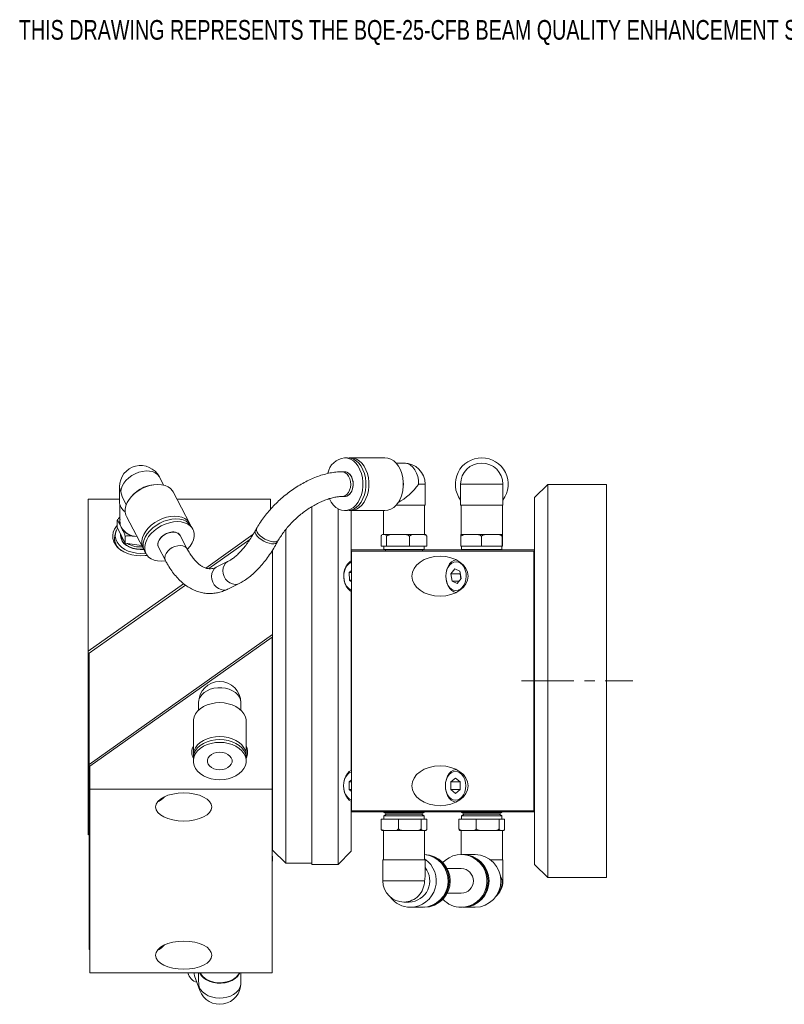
# Model space of a CAD drawing. Header units: inches. Extents: x 1.3 to 31.2, y 1 to 21.2.
# Tile 6 of 7: x 16.6 to 23.9, y 8.6 to 18. Entities that reach past the tile are written whole.
import ezdxf

# ---------------------------------------------------------------- set-up
doc = ezdxf.new("R2010")
doc.units = ezdxf.units.IN
doc.header["$MEASUREMENT"] = 0
doc.linetypes.add('CENTERX2', pattern=[0.8, 0.5, -0.1, 0.1, -0.1])
doc.styles.add('SLDTEXTSTYLE0', font='TXT', dxfattribs={"width": 0.75})

msp = doc.modelspace()

# ---------------------------------------------------------------- linework, layer by layer
at = {"color": 7, "linetype": 'Continuous', "lineweight": 15}
for p, q in [((19.7762, 13.7846), (19.7479, 13.7846)), ((20.133, 13.7846), (19.8045, 13.7846)), ((20.3144, 13.7342), (20.238, 13.7342)), ((19.7479, 13.6507), (19.7236, 13.6507)), ((18.021, 13.5239), (17.9799, 13.6023)), ((20.3045, 13.5847), (20.3021, 13.5978)), ((20.4544, 13.5326), (20.5159, 13.5326)), ((20.5159, 13.3311), (20.5159, 13.5326)), ((20.8547, 13.5326), (20.8547, 13.3311)), ((20.8547, 13.5326), (21.2578, 13.5326)), ((21.2578, 13.3311), (21.2578, 13.5326)), ((21.6855, 13.5299), (21.5605, 13.4049)), ((21.6855, 13.5299), (21.6855, 9.7799)), ((21.6855, 13.5299), (22.2475, 13.5299)), ((22.2475, 9.7799), (22.2475, 13.5299)), ((17.5998, 13.5086), (17.5998, 13.3661)), ((17.7337, 13.4361), (17.7167, 13.418)), ((17.8716, 13.5174), (17.8996, 13.5232)), ((17.9241, 13.5268), (17.8996, 13.5232)), ((18.2712, 13.1558), (18.1122, 13.4586)), ((20.3021, 13.4675), (20.3045, 13.4805)), ((17.3014, 13.39), (17.3014, 11.9396)), ((17.5998, 13.39), (17.3014, 13.39)), ((17.646, 13.371), (17.6641, 13.3365)), ((19.0414, 13.39), (18.1482, 13.39)), ((19.0414, 13.39), (19.0414, 13.2943)), ((19.7236, 13.4145), (19.7479, 13.4145)), ((21.5605, 9.9049), (21.5605, 13.4049)), ((17.6045, 13.3354), (17.6045, 13.169)), ((19.4355, 12.8923), (19.4355, 13.3202)), ((19.6855, 12.8923), (19.6855, 13.2972)), ((19.7479, 13.2807), (19.7762, 13.2807)), ((19.8045, 13.2807), (20.133, 13.2807)), ((19.8105, 13.2799), (19.8097, 13.2807)), ((19.8105, 13.2799), (19.8105, 12.8039)), ((20.1175, 13.2807), (20.1175, 13.0523)), ((20.238, 13.3311), (20.5159, 13.3311)), ((20.5112, 13.0523), (20.5112, 13.3311)), ((20.8547, 13.3311), (21.2578, 13.3311)), ((20.8594, 13.3311), (20.8594, 13.0523)), ((21.2531, 13.0523), (21.2531, 13.3311)), ((17.5779, 13.1875), (17.5779, 13.1203)), ((17.666, 13.2243), (17.825, 12.9216)), ((17.5685, 13.0893), (17.5605, 13.069)), ((17.6538, 12.9688), (17.5779, 13.1203)), ((17.6159, 13.1225), (17.6022, 13.1497)), ((17.6295, 13.0952), (17.6159, 13.1225)), ((18.2986, 13.1036), (18.2849, 13.1297)), ((19.1855, 13.1008), (19.1855, 11.6549)), ((17.5514, 13.0216), (17.5514, 12.9933)), ((17.6099, 13.0465), (17.6099, 13.0435)), ((17.6538, 13.036), (17.6538, 12.9688)), ((17.811, 12.9482), (17.6538, 12.9688)), ((17.7656, 13.0321), (17.7254, 13.0374)), ((17.767, 13.0319), (17.7656, 13.0321)), ((18.2469, 12.914), (18.18, 13.0414)), ((18.8734, 13.0512), (18.4223, 12.7322)), ((18.8438, 13.0046), (18.4508, 12.7267)), ((20.0968, 13.0372), (20.0968, 12.9421)), ((20.1227, 13.0523), (20.1134, 13.0523)), ((20.132, 13.0523), (20.1227, 13.0523)), ((20.132, 13.0523), (20.2182, 13.0523)), ((20.1486, 13.0372), (20.1486, 12.9421)), ((20.2574, 13.0523), (20.2182, 13.0523)), ((20.2965, 13.0523), (20.2574, 13.0523)), ((20.2965, 13.0523), (20.4192, 13.0523)), ((20.3661, 13.0372), (20.3661, 12.9421)), ((20.449, 13.0523), (20.4192, 13.0523)), ((20.4789, 13.0523), (20.449, 13.0523)), ((20.4789, 13.0523), (20.5154, 13.0523)), ((20.5319, 13.0372), (20.5319, 12.9421)), ((20.8577, 13.0372), (20.8577, 12.9421)), ((20.8588, 13.0523), (20.9202, 13.0523)), ((20.9553, 13.0523), (20.9202, 13.0523)), ((20.9904, 13.0523), (20.9553, 13.0523)), ((20.9904, 13.0523), (21.1164, 13.0523)), ((21.0529, 13.0372), (21.0529, 12.9421)), ((21.1521, 13.0523), (21.1164, 13.0523)), ((21.1879, 13.0523), (21.1521, 13.0523)), ((21.1879, 13.0523), (21.2525, 13.0523)), ((21.2514, 13.0372), (21.2514, 12.9421)), ((21.2531, 13.0523), (21.2525, 13.0523)), ((21.2537, 13.0523), (21.2531, 13.0523)), ((21.2547, 13.0372), (21.2547, 12.9421)), ((17.8387, 12.8955), (17.8524, 12.8694)), ((17.9709, 12.9316), (18.0377, 12.8043)), ((19.0605, 11.6549), (19.0605, 12.9062)), ((19.4355, 9.9049), (19.4355, 12.8923)), ((19.6855, 9.9049), (19.6855, 12.8923)), ((20.1328, 12.9049), (19.8105, 12.9049)), ((19.8144, 12.8949), (19.8144, 10.4149)), ((21.5544, 12.8949), (19.8144, 12.8949)), ((20.1486, 12.9421), (20.0968, 12.9421)), ((20.1229, 12.9421), (20.1229, 12.9106)), ((20.1229, 12.9106), (20.1461, 12.8972)), ((20.1229, 12.9106), (20.1766, 12.9106)), ((20.1461, 12.8972), (20.1461, 12.8949)), ((20.1461, 12.8972), (20.1933, 12.8972)), ((20.3661, 12.9421), (20.1486, 12.9421)), ((20.1766, 12.9106), (20.5059, 12.9106)), ((20.1933, 12.8972), (20.4826, 12.8972)), ((20.5319, 12.9421), (20.3661, 12.9421)), ((20.4826, 12.8972), (20.5058, 12.9106)), ((20.4826, 12.8949), (20.4826, 12.8972)), ((21.5605, 12.9049), (20.4959, 12.9049)), ((20.5059, 12.9106), (20.5059, 12.9421)), ((21.0529, 12.9421), (20.8577, 12.9421)), ((20.8647, 12.9421), (20.8647, 12.9106)), ((20.8647, 12.9106), (20.8746, 12.9049)), ((20.8647, 12.9106), (21.2477, 12.9106)), ((21.2514, 12.9421), (21.0529, 12.9421)), ((21.2378, 12.9049), (21.2477, 12.9106)), ((21.2477, 12.9106), (21.2477, 12.9421)), ((21.2547, 12.9421), (21.2514, 12.9421)), ((21.5544, 12.8949), (21.5544, 10.4149)), ((18.6374, 12.7971), (18.5282, 12.7429)), ((19.8144, 12.7085), (19.7923, 12.6897)), ((19.7923, 12.6897), (19.7933, 12.6175)), ((19.8144, 12.6897), (19.7923, 12.6897)), ((20.8001, 12.7254), (20.7624, 12.6769)), ((20.8487, 12.7034), (20.8001, 12.7254)), ((20.8595, 12.6329), (20.8487, 12.7034)), ((19.7933, 12.6175), (19.8144, 12.6012)), ((19.8144, 12.6175), (19.7933, 12.6175)), ((20.7624, 12.6769), (20.7732, 12.6064)), ((20.8507, 12.6769), (20.7624, 12.6769)), ((20.7732, 12.6064), (20.8218, 12.5843)), ((20.8389, 12.6064), (20.7732, 12.6064)), ((20.8218, 12.5843), (20.8595, 12.6329)), ((20.8525, 12.6791), (20.8507, 12.6769)), ((20.8507, 12.6769), (20.8578, 12.6306)), ((18.2115, 12.5832), (17.3014, 11.9396)), ((18.2294, 12.5702), (17.3105, 11.9204)), ((18.6332, 12.5313), (18.7424, 12.5855)), ((19.8105, 12.5081), (19.8105, 10.8029)), ((17.3105, 10.8594), (19.0605, 12.0968)), ((17.3162, 10.8424), (19.0562, 12.0727)), ((19.0562, 10.6223), (19.0562, 12.0727)), ((17.3014, 11.9396), (17.3014, 10.186)), ((17.3105, 11.9204), (17.3105, 10.8594)), ((19.0605, 10.0399), (19.0605, 11.6549)), ((19.1855, 11.6549), (19.1855, 9.9149)), ((18.3547, 11.4481), (18.3547, 11.3767)), ((18.7578, 11.3767), (18.7578, 11.4481)), ((19.0597, 11.3683), (19.0597, 11.388)), ((18.3043, 11.2698), (18.3043, 10.9468)), ((18.8082, 10.9468), (18.8082, 11.2698)), ((18.3043, 10.919), (18.3043, 10.8911)), ((18.8082, 10.8911), (18.8082, 10.919)), ((17.3105, 9.0916), (17.3105, 10.8594)), ((17.3162, 10.6223), (17.3162, 10.8424)), ((19.8144, 10.7105), (19.7904, 10.691)), ((20.8063, 10.727), (20.7621, 10.691)), ((20.8505, 10.691), (20.8063, 10.727)), ((17.3162, 10.6223), (19.0562, 10.6223)), ((17.3162, 8.8687), (17.3162, 10.6223)), ((19.0562, 8.8687), (19.0562, 10.6223)), ((19.7904, 10.691), (19.7904, 10.6188)), ((19.8144, 10.691), (19.7904, 10.691)), ((19.7904, 10.6188), (19.8144, 10.5992)), ((19.8144, 10.6188), (19.7904, 10.6188)), ((20.7621, 10.691), (20.7621, 10.6188)), ((20.8505, 10.691), (20.7621, 10.691)), ((20.7621, 10.6188), (20.8063, 10.5827)), ((20.8505, 10.6188), (20.7621, 10.6188)), ((20.8063, 10.5827), (20.8505, 10.6188)), ((20.8505, 10.6188), (20.8505, 10.691)), ((19.8105, 10.5068), (19.8105, 10.0299)), ((20.0727, 10.4049), (19.8105, 10.4049)), ((21.5544, 10.4149), (19.8144, 10.4149)), ((20.07, 10.4149), (20.0727, 10.4049)), ((20.5561, 10.4049), (20.0727, 10.4049)), ((20.0964, 10.2426), (20.0964, 10.3377)), ((20.0964, 10.3377), (20.2613, 10.3377)), ((20.1229, 10.4049), (20.1229, 10.4006)), ((20.1229, 10.4006), (20.1461, 10.3872)), ((20.5058, 10.4006), (20.1229, 10.4006)), ((20.1461, 10.3825), (20.1229, 10.3692)), ((20.1229, 10.3692), (20.1229, 10.3377)), ((20.5059, 10.3692), (20.1229, 10.3692)), ((20.1461, 10.3872), (20.1461, 10.3825)), ((20.4826, 10.3872), (20.1461, 10.3872)), ((20.4826, 10.3825), (20.1461, 10.3825)), ((20.2613, 10.3377), (20.4792, 10.3377)), ((20.2613, 10.2426), (20.2613, 10.3377)), ((20.4792, 10.2426), (20.4792, 10.3377)), ((20.4792, 10.3377), (20.5323, 10.3377)), ((20.4826, 10.3872), (20.5058, 10.4006)), ((20.4826, 10.3825), (20.4826, 10.3872)), ((20.5058, 10.3692), (20.4826, 10.3825)), ((20.5058, 10.4006), (20.5058, 10.4049)), ((20.5059, 10.3377), (20.5059, 10.3692)), ((20.5323, 10.2426), (20.5323, 10.3377)), ((20.5561, 10.4049), (20.5587, 10.4149)), ((21.5605, 10.4049), (20.5561, 10.4049)), ((20.8383, 10.2426), (20.8383, 10.3377)), ((20.8383, 10.3377), (21.0031, 10.3377)), ((20.8647, 10.4049), (20.8647, 10.4006)), ((20.8647, 10.4006), (20.8879, 10.3872)), ((21.0088, 10.4006), (20.8647, 10.4006)), ((20.8879, 10.3825), (20.8647, 10.3692)), ((20.8647, 10.3692), (20.8647, 10.3377)), ((21.0088, 10.3692), (20.8647, 10.3692)), ((20.8879, 10.3872), (20.8879, 10.3825)), ((21.0145, 10.3872), (20.8879, 10.3872)), ((21.0145, 10.3825), (20.8879, 10.3825)), ((21.0031, 10.3377), (21.2211, 10.3377)), ((21.0031, 10.2426), (21.0031, 10.3377)), ((21.2477, 10.4006), (21.0088, 10.4006)), ((21.2477, 10.3692), (21.0088, 10.3692)), ((21.2245, 10.3872), (21.0145, 10.3872)), ((21.2245, 10.3825), (21.0145, 10.3825)), ((21.2211, 10.2426), (21.2211, 10.3377)), ((21.2211, 10.3377), (21.2742, 10.3377)), ((21.2245, 10.3872), (21.2477, 10.4006)), ((21.2245, 10.3825), (21.2245, 10.3872)), ((21.2477, 10.3692), (21.2245, 10.3825)), ((21.2477, 10.4006), (21.2477, 10.4049)), ((21.2477, 10.3377), (21.2477, 10.3692)), ((21.2742, 10.2426), (21.2742, 10.3377)), ((19.0562, 10.326), (19.0605, 10.329)), ((17.3105, 10.1924), (17.3014, 10.186)), ((20.1492, 10.2274), (20.1134, 10.2274)), ((20.1175, 10.2274), (20.1175, 9.9487)), ((20.1492, 10.2274), (20.1788, 10.2274)), ((20.1788, 10.2274), (20.2085, 10.2274)), ((20.331, 10.2274), (20.2085, 10.2274)), ((20.331, 10.2274), (20.3703, 10.2274)), ((20.3703, 10.2274), (20.4095, 10.2274)), ((20.4962, 10.2274), (20.4095, 10.2274)), ((20.4962, 10.2274), (20.5058, 10.2274)), ((20.5058, 10.2274), (20.5153, 10.2274)), ((20.5112, 9.9487), (20.5112, 10.2274)), ((20.891, 10.2274), (20.8553, 10.2274)), ((20.8594, 10.2274), (20.8594, 9.9991)), ((20.891, 10.2274), (20.9207, 10.2274)), ((20.9207, 10.2274), (20.9504, 10.2274)), ((21.0729, 10.2274), (20.9504, 10.2274)), ((21.0729, 10.2274), (21.1121, 10.2274)), ((21.1121, 10.2274), (21.1513, 10.2274)), ((21.2381, 10.2274), (21.1513, 10.2274)), ((21.2381, 10.2274), (21.2476, 10.2274)), ((21.2476, 10.2274), (21.2572, 10.2274)), ((21.2531, 9.9487), (21.2531, 10.2274)), ((19.0601, 9.9544), (19.0601, 9.9741)), ((19.0605, 10.0399), (19.1855, 9.9149)), ((19.6855, 9.9049), (19.8105, 10.0299)), ((20.8708, 9.9991), (20.8611, 9.9991)), ((20.9937, 9.9991), (20.8806, 9.9991)), ((19.1855, 9.9149), (19.4355, 9.9149)), ((19.4355, 9.9049), (19.6855, 9.9049)), ((20.1128, 9.9487), (20.1128, 9.7471)), ((20.5159, 9.9487), (20.1128, 9.9487)), ((20.5159, 9.7971), (20.5159, 9.9487)), ((20.8611, 9.8652), (20.7251, 9.8652)), ((21.2578, 9.9487), (21.1402, 9.9487)), ((21.2578, 9.7471), (21.2578, 9.9487)), ((21.6855, 9.7799), (21.5605, 9.9049)), ((21.6855, 9.7799), (22.2475, 9.7799)), ((20.5096, 9.7471), (20.1128, 9.7471)), ((21.2578, 9.7471), (21.2515, 9.7471)), ((20.7251, 9.629), (20.8611, 9.629)), ((20.3144, 9.5455), (20.3644, 9.5455)), ((20.3768, 9.4951), (20.49, 9.4951)), ((20.4998, 9.4951), (20.5095, 9.4951)), ((20.8611, 9.4951), (20.8708, 9.4951)), ((20.8806, 9.4951), (20.8757, 9.4952)), ((20.8806, 9.4951), (20.9937, 9.4951)), ((17.3105, 9.0916), (17.3162, 9.0957)), ((17.3162, 8.8687), (19.0562, 8.8687)), ((18.2522, 8.8687), (18.2564, 8.8572)), ((18.3164, 8.8401), (18.367, 8.702)), ((18.3547, 8.8687), (18.3547, 8.807)), ((18.7578, 8.7713), (18.7578, 8.8687))]:
    msp.add_line(p, q, dxfattribs=at)
at = {"color": 7, "linetype": 'CENTERX2', "lineweight": 0}
msp.add_line((21.4355, 11.6549), (22.4975, 11.6549), dxfattribs=at)
at = {"color": 7, "linetype": 'Continuous', "lineweight": 15, "flags": 128}
for points in [[(19.7479, 13.7846), (19.7767, 13.7812), (19.8047, 13.7709), (19.8312, 13.7542), (19.8554, 13.7315), (19.8767, 13.7033), (19.8944, 13.6704), (19.9082, 13.6338), (19.9176, 13.5945), (19.9224, 13.5534), (19.9224, 13.5118), (19.9176, 13.4708), (19.9082, 13.4314), (19.8944, 13.3948), (19.8767, 13.362), (19.8554, 13.3338), (19.8312, 13.311), (19.8047, 13.2943), (19.7767, 13.2841), (19.7479, 13.2807), (19.7191, 13.2841), (19.6911, 13.2943), (19.6646, 13.311), (19.6404, 13.3338), (19.6191, 13.362), (19.6021, 13.3931)], [(19.7762, 13.7846), (19.805, 13.7812), (19.8331, 13.7709), (19.8595, 13.7542), (19.8837, 13.7315), (19.905, 13.7033), (19.9228, 13.6704), (19.9365, 13.6338), (19.9459, 13.5945), (19.9507, 13.5534), (19.9507, 13.5118), (19.9459, 13.4708), (19.9365, 13.4314), (19.9228, 13.3948), (19.905, 13.362), (19.8837, 13.3338), (19.8595, 13.311), (19.8331, 13.2943), (19.805, 13.2841), (19.7762, 13.2807)], [(19.7904, 13.7838), (19.8045, 13.7846), (19.8333, 13.7812), (19.8614, 13.7709), (19.8878, 13.7542), (19.9121, 13.7315), (19.9333, 13.7033), (19.9511, 13.6704), (19.9648, 13.6338), (19.9742, 13.5945), (19.979, 13.5534), (19.979, 13.5118), (19.9742, 13.4708), (19.9648, 13.4314), (19.9511, 13.3948), (19.9333, 13.362), (19.9121, 13.3338), (19.8878, 13.311), (19.8614, 13.2943), (19.8333, 13.2841), (19.8045, 13.2807), (19.7904, 13.2815)], [(20.133, 13.7846), (20.1618, 13.7812), (20.1898, 13.7709), (20.2163, 13.7542), (20.2405, 13.7315), (20.2618, 13.7033), (20.2795, 13.6704), (20.2933, 13.6338), (20.3027, 13.5945), (20.3075, 13.5534), (20.3075, 13.5118), (20.3027, 13.4708), (20.2933, 13.4314), (20.2795, 13.3948), (20.2618, 13.362), (20.2405, 13.3338), (20.2163, 13.311), (20.1898, 13.2943), (20.1618, 13.2841), (20.133, 13.2807), (20.133, 13.2807)], [(20.3144, 13.7342), (20.3273, 13.7333), (20.3527, 13.7265), (20.3768, 13.7131), (20.3988, 13.6935), (20.4179, 13.6684), (20.4334, 13.6387), (20.4449, 13.6054), (20.452, 13.5697), (20.4544, 13.5326)], [(17.6124, 13.459), (17.6156, 13.4861), (17.6252, 13.5139), (17.6407, 13.5415), (17.6617, 13.568), (17.6875, 13.5925), (17.7172, 13.6141), (17.7497, 13.6321), (17.784, 13.646), (17.8188, 13.6551), (17.8531, 13.6593), (17.8856, 13.6583), (17.9153, 13.6523), (17.9411, 13.6413), (17.9621, 13.6258), (17.9776, 13.6064), (17.9799, 13.6023)], [(19.7236, 13.6507), (19.7353, 13.6495), (19.7544, 13.6421), (19.7717, 13.6282), (19.7862, 13.6089), (19.7971, 13.5851), (19.8037, 13.5582), (19.8056, 13.5299), (19.8027, 13.5017), (19.7953, 13.4753), (19.7837, 13.4523), (19.7686, 13.4339), (19.7508, 13.4212), (19.7315, 13.4151), (19.7238, 13.4145)], [(19.7479, 13.6507), (19.7597, 13.6495), (19.7788, 13.6421), (19.7961, 13.6282), (19.8106, 13.6089), (19.8214, 13.5851), (19.828, 13.5582), (19.8299, 13.5299), (19.8271, 13.5017), (19.8196, 13.4753), (19.808, 13.4523), (19.7929, 13.4339), (19.7752, 13.4212), (19.7559, 13.4151), (19.7479, 13.4145)], [(19.7479, 13.6507), (19.7675, 13.6473), (19.786, 13.6372), (19.8023, 13.621), (19.8154, 13.5997), (19.8246, 13.5745), (19.8294, 13.5469), (19.8294, 13.5184), (19.8246, 13.4907), (19.8154, 13.4655), (19.8023, 13.4442), (19.786, 13.428), (19.7675, 13.4179), (19.7479, 13.4145), (19.7479, 13.4145)], [(17.8891, 13.5196), (17.928, 13.5274), (17.9658, 13.5301), (18.0016, 13.5277), (18.0342, 13.5201), (18.0629, 13.5077), (18.0869, 13.4908), (18.1055, 13.4698), (18.1122, 13.4586)], [(17.5998, 13.5086), (17.6027, 13.4844), (17.6124, 13.459)], [(17.666, 13.2243), (17.6602, 13.2376), (17.6537, 13.265), (17.6537, 13.2944), (17.6602, 13.3251), (17.6728, 13.3562), (17.6914, 13.387), (17.7153, 13.4165), (17.7441, 13.444), (17.7767, 13.4686), (17.8124, 13.4898), (17.8503, 13.507), (17.8891, 13.5196)], [(17.8321, 12.9099), (17.8317, 12.9104), (17.8191, 12.9349), (17.8126, 12.9622), (17.8126, 12.9916), (17.8191, 13.0223), (17.8317, 13.0535), (17.8503, 13.0843), (17.8743, 13.1138), (17.903, 13.1412), (17.9356, 13.1659), (17.9714, 13.1871), (18.0092, 13.2042), (18.0481, 13.2169)], [(17.8387, 12.8955), (17.8328, 12.9088), (17.8263, 12.9361), (17.8263, 12.9655), (17.8328, 12.9962), (17.8454, 13.0274), (17.864, 13.0582), (17.888, 13.0877), (17.9167, 13.1151), (17.9493, 13.1398), (17.9851, 13.161), (18.0229, 13.1781), (18.0618, 13.1908)], [(18.0394, 12.801), (18.0366, 12.8006), (17.9988, 12.7979), (17.963, 12.8003), (17.9304, 12.8078), (17.9017, 12.8202), (17.8777, 12.8372), (17.8591, 12.8582), (17.8465, 12.8827), (17.84, 12.91), (17.84, 12.9394), (17.8465, 12.9701), (17.8591, 13.0013), (17.8777, 13.0321), (17.9017, 13.0616), (17.9304, 13.089), (17.963, 13.1137), (17.9988, 13.1349), (18.0366, 13.152), (18.0755, 13.1647)], [(18.0481, 13.2169), (18.0869, 13.2246), (18.1248, 13.2274), (18.1605, 13.2249), (18.1932, 13.2174), (18.2219, 13.205), (18.2458, 13.1881), (18.2644, 13.1671), (18.2771, 13.1425), (18.2771, 13.1423)], [(18.0618, 13.1908), (18.1006, 13.1986), (18.1385, 13.2013), (18.1742, 13.1988), (18.2068, 13.1913), (18.2356, 13.1789), (18.2595, 13.162), (18.2781, 13.141), (18.2849, 13.1297)], [(18.0755, 13.1647), (18.1143, 13.1725), (18.1522, 13.1752), (18.1879, 13.1727), (18.2205, 13.1652), (18.2493, 13.1528), (18.2732, 13.1359), (18.2918, 13.1149), (18.3045, 13.0903), (18.3109, 13.063), (18.3109, 13.0336), (18.3045, 13.0029), (18.2918, 12.9717), (18.2732, 12.941), (18.2493, 12.9115), (18.2488, 12.9109)], [(17.8014, 12.8481), (17.7587, 12.8505), (17.717, 12.8578), (17.6776, 12.8697), (17.6414, 12.8859), (17.6093, 12.906), (17.5822, 12.9294), (17.5608, 12.9557), (17.5456, 12.984), (17.537, 13.0137), (17.5353, 13.044), (17.5404, 13.0741), (17.5523, 13.1032), (17.5707, 13.1306), (17.5779, 13.1389)], [(17.5811, 13.1138), (17.5703, 13.0936), (17.5617, 13.0652), (17.5599, 13.0363), (17.5651, 13.0075), (17.5771, 12.9798), (17.5956, 12.9539), (17.62, 12.9306), (17.6496, 12.9105), (17.6835, 12.8943), (17.7209, 12.8824), (17.7606, 12.8751), (17.8014, 12.8726)], [(18.18, 13.0414), (18.1735, 13.0511), (18.1583, 13.0636), (18.1384, 13.0717), (18.1147, 13.0749), (18.0888, 13.0729), (18.0621, 13.0659), (18.0362, 13.0543), (18.0126, 13.0387), (17.9926, 13.0201), (17.9774, 12.9996), (17.9679, 12.9783), (17.9647, 12.9574), (17.9679, 12.9383), (17.9709, 12.9316)], [(17.9709, 12.9316), (17.9655, 12.9476), (17.9655, 12.9677), (17.9719, 12.989), (17.9843, 13.01), (18.002, 13.0298), (18.024, 13.047), (18.049, 13.0606), (18.0755, 13.07)], [(18.8976, 13.0919), (18.8954, 13.0858), (18.8954, 13.0716), (18.9016, 13.0552), (18.9136, 13.0378), (18.9307, 13.0202), (18.9519, 13.0036), (18.9761, 12.9888), (19.0017, 12.9768), (19.0274, 12.9682), (19.0515, 12.9635), (19.0727, 12.9631), (19.0899, 12.9669), (19.1018, 12.9747), (19.1057, 12.98)], [(18.9085, 13.1121), (18.9062, 13.106), (18.9062, 13.0918), (18.9124, 13.0754), (18.9244, 13.058), (18.9415, 13.0404), (18.9628, 13.0238), (18.9869, 13.009), (19.0126, 12.997), (19.0382, 12.9884), (19.0623, 12.9837), (19.0836, 12.9833), (19.1007, 12.9871), (19.1127, 12.9949), (19.1166, 13.0003)], [(17.6099, 13.0435), (17.61, 13.0405), (17.6142, 13.0149), (17.6252, 12.9904), (17.6426, 12.9678), (17.6658, 12.9479), (17.6938, 12.9315), (17.7257, 12.9191), (17.7604, 12.9112), (17.7965, 12.9082), (17.8321, 12.9099)], [(17.6103, 13.0556), (17.61, 13.0435), (17.6142, 13.018), (17.6252, 12.9934), (17.6426, 12.9708), (17.6658, 12.951), (17.6938, 12.9345), (17.7257, 12.9222), (17.7604, 12.9143), (17.7965, 12.9112), (17.8302, 12.9127)], [(17.6103, 13.0555), (17.61, 13.0435), (17.6142, 13.018), (17.6253, 12.9934), (17.6427, 12.9708), (17.6658, 12.951), (17.6938, 12.9345), (17.7257, 12.9222), (17.7604, 12.9143), (17.7965, 12.9112), (17.8302, 12.9127)], [(17.8014, 12.8726), (17.8422, 12.8751), (17.8489, 12.8759)], [(18.2468, 12.9143), (18.2404, 12.9237), (18.2252, 12.9363), (18.2052, 12.9444), (18.1816, 12.9475), (18.1557, 12.9456), (18.129, 12.9386), (18.103, 12.9269), (18.0794, 12.9114), (18.0594, 12.8928), (18.0443, 12.8722), (18.0348, 12.8509), (18.0316, 12.8301), (18.0348, 12.811), (18.0377, 12.8042)], [(17.8628, 12.8532), (17.8441, 12.8505), (17.8014, 12.8481)], [(18.6371, 12.7969), (18.6312, 12.7937), (18.6126, 12.7784), (18.5985, 12.758), (18.5896, 12.7337), (18.5867, 12.707), (18.5897, 12.6794), (18.5985, 12.6524), (18.6127, 12.6278), (18.6313, 12.6068), (18.6534, 12.5907), (18.6775, 12.5805), (18.7024, 12.5767), (18.7266, 12.5795), (18.7425, 12.5855)], [(19.8144, 12.5061), (19.7972, 12.5169), (19.7781, 12.5357), (19.7622, 12.5597), (19.7501, 12.5879), (19.7425, 12.619), (19.7396, 12.6516), (19.7415, 12.6844), (19.7483, 12.7159), (19.7595, 12.7448), (19.7747, 12.7697), (19.7933, 12.7896), (19.8143, 12.8036), (19.8144, 12.8036)], [(19.8144, 12.7889), (19.8064, 12.7857), (19.7866, 12.7728), (19.7693, 12.7539), (19.7554, 12.7301), (19.7456, 12.7026), (19.7404, 12.6726), (19.74, 12.6417), (19.7445, 12.6115), (19.7536, 12.5835), (19.767, 12.5591), (19.7838, 12.5394), (19.8033, 12.5256), (19.8144, 12.5208)], [(20.811, 12.4986), (20.7909, 12.5049), (20.7696, 12.5182), (20.7507, 12.5374), (20.7351, 12.5618), (20.7233, 12.5902), (20.716, 12.6215), (20.7135, 12.6542), (20.7159, 12.687), (20.723, 12.7183), (20.7345, 12.7469), (20.75, 12.7715), (20.7688, 12.7909), (20.79, 12.8044), (20.811, 12.8111)], [(20.9062, 12.6841), (20.8992, 12.7133), (20.8878, 12.7396), (20.8725, 12.7617), (20.8542, 12.7784), (20.8337, 12.7889), (20.812, 12.7927), (20.7903, 12.7895), (20.7696, 12.7797), (20.751, 12.7635), (20.7354, 12.7419), (20.7236, 12.716), (20.7162, 12.687), (20.7135, 12.6564), (20.7157, 12.6257), (20.7227, 12.5964), (20.7341, 12.5701), (20.7494, 12.5481), (20.7677, 12.5314), (20.7882, 12.5209), (20.8099, 12.5171), (20.8316, 12.5202), (20.8523, 12.5301), (20.8709, 12.5462), (20.8865, 12.5678), (20.8983, 12.5937), (20.9057, 12.6228), (20.9084, 12.6534), (20.9062, 12.6841)], [(18.5282, 12.7429), (18.522, 12.7395), (18.5033, 12.7241), (18.4892, 12.7038), (18.4804, 12.6795), (18.4774, 12.6528), (18.4804, 12.6252), (18.4892, 12.5982), (18.5034, 12.5735), (18.522, 12.5526), (18.5441, 12.5365), (18.5683, 12.5262), (18.5932, 12.5225), (18.6173, 12.5253), (18.6332, 12.5313)], [(18.3547, 11.4481), (18.3581, 11.4743), (18.3683, 11.4996), (18.3848, 11.5231), (18.4073, 11.5441), (18.4347, 11.5618), (18.4664, 11.5757), (18.5011, 11.5852), (18.5376, 11.59), (18.5748, 11.59), (18.6114, 11.5852), (18.6461, 11.5757), (18.6777, 11.5618), (18.7052, 11.5441), (18.7276, 11.5231), (18.7442, 11.4996), (18.7544, 11.4743), (18.7578, 11.4481)], [(18.3043, 11.2698), (18.3051, 11.2845), (18.312, 11.3135), (18.3255, 11.3413), (18.3453, 11.3672), (18.3708, 11.3904), (18.4015, 11.4104), (18.4363, 11.4264), (18.4744, 11.4383), (18.5148, 11.4455), (18.5562, 11.4479)], [(18.5562, 11.4479), (18.5977, 11.4455), (18.638, 11.4383), (18.6761, 11.4264), (18.711, 11.4104), (18.7416, 11.3904), (18.7672, 11.3672), (18.787, 11.3413), (18.8005, 11.3135), (18.8073, 11.2845), (18.8082, 11.2698)], [(19.0562, 11.4133), (19.0587, 11.4025), (19.0597, 11.388)], [(18.3043, 10.919), (18.3051, 10.9337), (18.312, 10.9627), (18.3255, 10.9906), (18.3453, 11.0164), (18.3708, 11.0397), (18.4015, 11.0596), (18.4363, 11.0757), (18.4744, 11.0875), (18.5148, 11.0947), (18.5562, 11.0972)], [(18.305, 10.9329), (18.3051, 10.9615), (18.312, 10.9906), (18.3255, 11.0184), (18.3453, 11.0443), (18.3708, 11.0675), (18.4015, 11.0874), (18.4363, 11.1035), (18.4744, 11.1153), (18.5148, 11.1226), (18.5562, 11.125)], [(18.5562, 11.125), (18.5977, 11.1226), (18.638, 11.1153), (18.6761, 11.1035), (18.711, 11.0874), (18.7416, 11.0675), (18.7672, 11.0443), (18.787, 11.0184), (18.8005, 10.9906), (18.8073, 10.9615), (18.8074, 10.9329)], [(18.5562, 11.0972), (18.5977, 11.0947), (18.638, 11.0875), (18.6761, 11.0757), (18.711, 11.0596), (18.7416, 11.0397), (18.7672, 11.0164), (18.787, 10.9906), (18.8005, 10.9627), (18.8073, 10.9337), (18.8082, 10.919)], [(18.5562, 11.0693), (18.5977, 11.0669), (18.638, 11.0597), (18.6761, 11.0478), (18.711, 11.0317), (18.7416, 11.0118), (18.7672, 10.9886), (18.787, 10.9627), (18.8005, 10.9349), (18.8073, 10.9059), (18.8073, 10.8764), (18.8005, 10.8474), (18.787, 10.8196), (18.7672, 10.7937), (18.7416, 10.7705), (18.711, 10.7505), (18.6761, 10.7345), (18.638, 10.7226), (18.5977, 10.7154), (18.5562, 10.713), (18.5148, 10.7154), (18.4744, 10.7226), (18.4363, 10.7345), (18.4015, 10.7505), (18.3708, 10.7705), (18.3453, 10.7937), (18.3255, 10.8196), (18.312, 10.8474), (18.3051, 10.8764), (18.3051, 10.9059), (18.312, 10.9349), (18.3255, 10.9627), (18.3453, 10.9886), (18.3708, 11.0118), (18.4015, 11.0317), (18.4363, 11.0478), (18.4744, 11.0597), (18.5148, 11.0669), (18.5562, 11.0693)], [(18.5562, 10.9747), (18.5845, 10.9722), (18.6111, 10.9651), (18.6345, 10.9537), (18.6534, 10.9386), (18.6667, 10.9208), (18.6735, 10.9012), (18.6735, 10.8811), (18.6667, 10.8615), (18.6534, 10.8437), (18.6345, 10.8286), (18.6111, 10.8172), (18.5845, 10.8101), (18.5562, 10.8076), (18.528, 10.8101), (18.5013, 10.8172), (18.4779, 10.8286), (18.459, 10.8437), (18.4458, 10.8615), (18.439, 10.8811), (18.439, 10.9012), (18.4458, 10.9208), (18.459, 10.9386), (18.4779, 10.9537), (18.5013, 10.9651), (18.528, 10.9722), (18.5562, 10.9747)], [(19.8144, 10.505), (19.8141, 10.5051), (19.7928, 10.5185), (19.774, 10.5378), (19.7584, 10.5623), (19.7467, 10.5908), (19.7395, 10.6221), (19.7371, 10.6549), (19.7395, 10.6876), (19.7467, 10.7189), (19.7584, 10.7474), (19.774, 10.7719), (19.7928, 10.7912), (19.8141, 10.8046), (19.8144, 10.8048)], [(20.8098, 10.4981), (20.8086, 10.4982), (20.7858, 10.5051), (20.7646, 10.5185), (20.7457, 10.5378), (20.7302, 10.5623), (20.7185, 10.5908), (20.7113, 10.6221), (20.7089, 10.6549), (20.7113, 10.6876), (20.7185, 10.7189), (20.7302, 10.7474), (20.7457, 10.7719), (20.7646, 10.7912), (20.7858, 10.8046), (20.8086, 10.8115), (20.8098, 10.8117)], [(19.8144, 10.7897), (19.8129, 10.7892), (19.7923, 10.779), (19.7738, 10.7626), (19.7584, 10.7408), (19.7468, 10.7147), (19.7396, 10.6855), (19.7371, 10.6549), (19.7396, 10.6242), (19.7468, 10.5951), (19.7584, 10.569), (19.7738, 10.5471), (19.7923, 10.5307), (19.8129, 10.5205), (19.8144, 10.5201)], [(20.9038, 10.6549), (20.9013, 10.6855), (20.8941, 10.7147), (20.8825, 10.7408), (20.8671, 10.7626), (20.8486, 10.779), (20.828, 10.7892), (20.8063, 10.7927), (20.7846, 10.7892), (20.7641, 10.779), (20.7456, 10.7626), (20.7302, 10.7408), (20.7185, 10.7147), (20.7113, 10.6855), (20.7089, 10.6549), (20.7113, 10.6242), (20.7185, 10.5951), (20.7302, 10.569), (20.7456, 10.5471), (20.7641, 10.5307), (20.7846, 10.5205), (20.8063, 10.5171), (20.828, 10.5205), (20.8486, 10.5307), (20.8671, 10.5471), (20.8825, 10.569), (20.8941, 10.5951), (20.9013, 10.6242), (20.9038, 10.6549)], [(19.0562, 10.0004), (19.0579, 9.9944), (19.0601, 9.9741)], [(20.6853, 9.9219), (20.7111, 9.9459), (20.7449, 9.9687), (20.7818, 9.9854), (20.8209, 9.9956), (20.8611, 9.9991), (20.9012, 9.9956), (20.9403, 9.9854), (20.9773, 9.9687), (21.011, 9.9459), (21.0407, 9.9178), (21.0654, 9.8849), (21.0846, 9.8483), (21.0977, 9.809), (21.1043, 9.7679), (21.1043, 9.7263), (21.0977, 9.6853), (21.0846, 9.6459), (21.0654, 9.6093), (21.0407, 9.5765), (21.011, 9.5483), (20.9773, 9.5255), (20.9403, 9.5088), (20.9012, 9.4986), (20.8611, 9.4951), (20.8611, 9.4951)], [(18.3106, 8.8687), (18.3113, 8.8607), (18.3164, 8.8401)], [(18.7474, 8.8687), (18.7424, 8.8592), (18.725, 8.8359), (18.7019, 8.8153), (18.6738, 8.7981), (18.6418, 8.7848), (18.6068, 8.7758), (18.5701, 8.7716), (18.5329, 8.7723), (18.4965, 8.7777), (18.4621, 8.7878), (18.431, 8.8022), (18.4041, 8.8203), (18.3824, 8.8417), (18.3666, 8.8655), (18.365, 8.8687)], [(18.7424, 8.8687), (18.7326, 8.852), (18.7128, 8.8295), (18.6874, 8.8101), (18.6573, 8.7944), (18.6235, 8.783), (18.5872, 8.7764), (18.5499, 8.7747), (18.5128, 8.7781), (18.4772, 8.7863), (18.4445, 8.7992), (18.4159, 8.8162), (18.3923, 8.8368), (18.3746, 8.8601), (18.37, 8.8687)], [(18.7578, 8.7713), (18.7564, 8.7548), (18.7487, 8.729), (18.7345, 8.7047), (18.7142, 8.6827), (18.6885, 8.6637), (18.6582, 8.6484), (18.6246, 8.6372), (18.5886, 8.6306), (18.5514, 8.6288), (18.5145, 8.6318), (18.479, 8.6396), (18.4461, 8.6519), (18.4169, 8.6683), (18.3925, 8.6881), (18.3737, 8.7108), (18.3611, 8.7356)], [(18.3611, 8.7356), (18.3644, 8.71), (18.367, 8.702)]]:
    msp.add_lwpolyline(points, dxfattribs=at)
at = {"color": 7, "linetype": 'Continuous', "lineweight": 15}
for centre, radius, start, end in [((19.767, 13.604), 0.1816, 96.0556, 169.70416), ((20.3144, 13.5326), 0.2016, 0, 90), ((21.0562, 13.5326), 0.252, 90, 216.8699), ((21.0562, 13.5326), 0.2016, 360, 180), ((21.0562, 13.5326), 0.252, 323.1301, 90), ((17.8014, 13.5086), 0.2016, 27.6954, 180), ((20.022, 13.5326), 0.2873, 349.54722, 10.45278), ((17.9459, 13.2337), 0.2933, 104.67633, 136.36095), ((17.7246, 13.3719), 0.1249, 182.6874, 235.20655), ((17.7021, 13.169), 0.1017, 163.48879, 190.91414), ((17.7076, 13.1694), 0.103, 180.24134, 207.10459), ((17.7009, 13.0217), 0.1481, 161.38407, 245.58726), ((17.7786, 13.223), 0.1913, 211.68856, 266.09042), ((17.7755, 13.2288), 0.1978, 222.45693, 255.32231), ((18.11, 12.9909), 0.0863, 35.7898, 113.59715), ((17.7219, 13.0729), 0.1125, 189.57213, 224.186), ((17.7998, 13.1805), 0.2473, 240.27131, 274.34612), ((18.5562, 11.4481), 0.2016, 0, 180), ((18.9619, 11.3659), 0.0978, 344.61838, 15.38162), ((18.4282, 10.9759), 0.1379, 153.9691, 206.0309), ((18.6844, 10.9759), 0.1378, 333.94194, 26.05806), ((17.8814, 10.6711), 0.1904, 294.06308, 320.80558), ((18.9632, 9.9516), 0.097, 343.71108, 16.28892), ((20.4834, 9.7474), 0.2523, 271.49954, 83.67274), ((20.4934, 9.7473), 0.2521, 270.32964, 85.95697), ((20.5033, 9.7471), 0.252, 271.41981, 88.58019), ((20.8646, 9.7471), 0.252, 271.41981, 88.58019), ((20.8744, 9.747), 0.252, 271.40071, 89.70851), ((20.9875, 9.7471), 0.252, 271.41981, 88.58019), ((20.3583, 9.7476), 0.2022, 271.70904, 38.77417), ((20.369, 9.7481), 0.2531, 271.77438, 55.81493), ((20.8584, 9.7471), 0.1181, 271.29261, 88.70739), ((20.8584, 9.7471), 0.1181, 271.28317, 88.71683), ((20.3144, 9.7471), 0.2016, 180, 270), ((20.3112, 9.744), 0.1985, 270.90627, 0.90872), ((21.0562, 9.7471), 0.2016, 310.86155, 0), ((21.0471, 9.7464), 0.2045, 317.02469, 0.19847), ((20.378, 9.737), 0.2419, 216.05815, 269.71408), ((20.8619, 9.7359), 0.2408, 222.81892, 269.79968), ((17.8809, 9.2575), 0.1912, 294.12027, 320.74832), ((18.3856, 8.9078), 0.1384, 196.41919, 250.46144), ((18.5562, 8.7713), 0.2016, 280.3793, 0), ((18.5562, 8.7713), 0.2016, 200.11888, 280.3793)]:
    msp.add_arc(centre, radius, start, end, dxfattribs=at)
for centre, major_axis, ratio, start_param, end_param in [((20.3144, 13.5326), (0.1869, 0.1869), 0.404119, 4.052439, 5.096441), ((17.8014, 13.5086), (-0.0682, 0.2767), 0.685643, 1.581066, 1.915932), ((20.3144, 9.7471), (0.1592, 0.1592), 0.776425, 5.372588, 5.622986), ((21.0562, 9.7471), (-0.1592, 0.1592), 0.776425, 4.05219, 4.303256), ((18.5562, 8.7713), (-0.0498, 0.2807), 0.695983, 1.321224, 1.574682)]:
    msp.add_ellipse(centre, major_axis=major_axis, ratio=ratio, start_param=start_param, end_param=end_param, dxfattribs=at)
for centre, ratio in [((20.6581, 12.6549), 0.707107), ((20.6581, 10.6549), 0.707107), ((18.2125, 10.4526), 0.5), ((18.2125, 9.0384), 0.5)]:
    msp.add_ellipse(centre, major_axis=(0.2687, 0), ratio=ratio, dxfattribs=at)
for points, knots in [([(19.7236, 13.6507), (19.7134, 13.6506), (19.6852, 13.6501), (19.6375, 13.645), (19.5804, 13.634), (19.5223, 13.6178), (19.4638, 13.5968), (19.4054, 13.5712), (19.3475, 13.5412), (19.2907, 13.5073), (19.2352, 13.4697), (19.1816, 13.4287), (19.1301, 13.3846), (19.0813, 13.3378), (19.0353, 13.2887), (18.9927, 13.2375), (18.9538, 13.1847), (18.9221, 13.1359), (18.9048, 13.1047), (18.8976, 13.0918)], [0, 0, 0, 0, 0.034097, 0.095462, 0.157158, 0.219149, 0.281115, 0.34293, 0.404556, 0.466, 0.527296, 0.588492, 0.649639, 0.710796, 0.772005, 0.833321, 0.894804, 0.95651, 1, 1, 1, 1]), ([(19.1057, 12.9801), (19.1098, 12.9874), (19.1215, 13.0087), (19.1442, 13.0444), (19.1749, 13.0869), (19.2094, 13.1288), (19.2472, 13.1695), (19.2878, 13.2086), (19.3307, 13.2453), (19.3753, 13.2794), (19.4211, 13.3102), (19.4674, 13.3375), (19.5134, 13.3608), (19.5586, 13.3801), (19.6022, 13.3951), (19.6436, 13.4059), (19.6814, 13.4123), (19.7074, 13.4144), (19.7206, 13.4145), (19.7236, 13.4145)], [0, 0, 0, 0, 0.032963, 0.096295, 0.159961, 0.22395, 0.288184, 0.352578, 0.417049, 0.481502, 0.545831, 0.609949, 0.673771, 0.737215, 0.800211, 0.862712, 0.924719, 0.983299, 1, 1, 1, 1]), ([(17.5779, 13.1875), (17.5807, 13.1919), (17.5887, 13.2042), (17.5983, 13.2131), (17.6045, 13.2189)], [0, 0, 0, 0, 0.353232, 1, 1, 1, 1]), ([(17.6022, 13.1497), (17.6017, 13.1506), (17.5974, 13.1593), (17.5906, 13.1722), (17.5826, 13.1847), (17.5792, 13.1867), (17.5779, 13.1875)], [0, 0, 0, 0, 0.052979, 0.518036, 0.809721, 1, 1, 1, 1]), ([(17.6538, 13.036), (17.6524, 13.0409), (17.6476, 13.057), (17.6389, 13.0762), (17.6323, 13.0897), (17.6295, 13.0952)], [0, 0, 0, 0, 0.204357, 0.673363, 1, 1, 1, 1]), ([(18.9085, 13.112), (18.9031, 13.1021), (18.8874, 13.0735), (18.8607, 13.0291), (18.8285, 12.9808), (18.796, 12.9373), (18.7637, 12.8991), (18.7319, 12.8662), (18.7012, 12.8388), (18.6721, 12.8169), (18.6511, 12.8041), (18.6401, 12.7984), (18.6374, 12.7971)], [0, 0, 0, 0, 0.061261, 0.17701, 0.292151, 0.406515, 0.520003, 0.632551, 0.744161, 0.854977, 0.965394, 1, 1, 1, 1]), ([(17.7254, 13.0374), (17.7241, 13.0375), (17.7112, 13.0392), (17.6913, 13.0412), (17.6678, 13.0409), (17.6578, 13.0374), (17.6538, 13.036)], [0, 0, 0, 0, 0.0528781, 0.517959, 0.8096601, 1, 1, 1, 1]), ([(18.7424, 12.5855), (18.7512, 12.5901), (18.7758, 12.6028), (18.8154, 12.6285), (18.8609, 12.664), (18.9056, 12.7054), (18.9494, 12.7522), (18.9918, 12.8039), (19.0325, 12.8603), (19.07, 12.9178), (19.093, 12.9583), (19.1037, 12.977)], [0, 0, 0, 0, 0.064628, 0.180209, 0.297711, 0.417158, 0.537448, 0.657674, 0.777446, 0.896642, 1, 1, 1, 1]), ([(20.1134, 13.0523), (20.1131, 13.0523), (20.1101, 13.0523), (20.1055, 13.0514), (20.1, 13.0466), (20.0977, 13.0398), (20.0968, 13.0372)], [0, 0, 0, 0, 0.052872, 0.517956, 0.809656, 1, 1, 1, 1]), ([(20.1486, 13.0372), (20.1476, 13.04), (20.1443, 13.0492), (20.1384, 13.0519), (20.1339, 13.0522), (20.132, 13.0523)], [0, 0, 0, 0, 0.204336, 0.673303, 1, 1, 1, 1]), ([(20.2182, 13.0523), (20.2169, 13.0523), (20.2044, 13.0523), (20.185, 13.0514), (20.1622, 13.0466), (20.1524, 13.0398), (20.1486, 13.0372)], [0, 0, 0, 0, 0.052872, 0.517957, 0.809658, 1, 1, 1, 1]), ([(20.3661, 13.0372), (20.362, 13.04), (20.3482, 13.0492), (20.3234, 13.0519), (20.3043, 13.0522), (20.2965, 13.0523)], [0, 0, 0, 0, 0.2043342, 0.6733007, 1, 1, 1, 1]), ([(20.4192, 13.0523), (20.4182, 13.0523), (20.4087, 13.0523), (20.3939, 13.0514), (20.3765, 13.0466), (20.3691, 13.0398), (20.3661, 13.0372)], [0, 0, 0, 0, 0.052977, 0.518036, 0.809719, 1, 1, 1, 1]), ([(20.5319, 13.0372), (20.5287, 13.04), (20.5183, 13.0492), (20.4993, 13.0519), (20.4848, 13.0522), (20.4789, 13.0523)], [0, 0, 0, 0, 0.204356, 0.673363, 1, 1, 1, 1]), ([(20.5154, 13.0523), (20.5157, 13.0523), (20.5186, 13.0523), (20.5232, 13.0514), (20.5287, 13.0466), (20.531, 13.0398), (20.5319, 13.0372)], [0, 0, 0, 0, 0.052874, 0.517957, 0.809656, 1, 1, 1, 1]), ([(20.9202, 13.0523), (20.919, 13.0523), (20.9078, 13.0523), (20.8904, 13.0514), (20.8699, 13.0466), (20.8612, 13.0398), (20.8577, 13.0372)], [0, 0, 0, 0, 0.0528741, 0.5179584, 0.8096567, 1, 1, 1, 1]), ([(20.8577, 13.0372), (20.8578, 13.04), (20.858, 13.0492), (20.8584, 13.0519), (20.8587, 13.0522), (20.8588, 13.0523)], [0, 0, 0, 0, 0.204356, 0.673362, 1, 1, 1, 1]), ([(21.0529, 13.0372), (21.0491, 13.04), (21.0368, 13.0492), (21.0145, 13.0519), (20.9974, 13.0522), (20.9904, 13.0523)], [0, 0, 0, 0, 0.204335, 0.673302, 1, 1, 1, 1]), ([(21.1164, 13.0523), (21.1152, 13.0523), (21.1039, 13.0523), (21.0861, 13.0514), (21.0653, 13.0466), (21.0564, 13.0398), (21.0529, 13.0372)], [0, 0, 0, 0, 0.052873, 0.517957, 0.809655, 1, 1, 1, 1]), ([(21.2514, 13.0372), (21.2476, 13.04), (21.2351, 13.0492), (21.2124, 13.0519), (21.195, 13.0522), (21.1879, 13.0523)], [0, 0, 0, 0, 0.204336, 0.673302, 1, 1, 1, 1]), ([(21.2525, 13.0523), (21.2524, 13.0523), (21.2522, 13.0523), (21.2519, 13.0514), (21.2516, 13.0466), (21.2514, 13.0398), (21.2514, 13.0372)], [0, 0, 0, 0, 0.052977, 0.518036, 0.80972, 1, 1, 1, 1]), ([(21.2547, 13.0372), (21.2547, 13.04), (21.2545, 13.0492), (21.2541, 13.0519), (21.2538, 13.0522), (21.2537, 13.0523)], [0, 0, 0, 0, 0.204356, 0.673362, 1, 1, 1, 1]), ([(18.5282, 12.7429), (18.524, 12.7409), (18.5111, 12.7349), (18.4908, 12.7286), (18.4669, 12.7251), (18.4435, 12.7262), (18.4198, 12.7319), (18.3963, 12.742), (18.372, 12.7568), (18.3468, 12.7771), (18.3208, 12.8034), (18.2952, 12.835), (18.2703, 12.8714), (18.2547, 12.8999), (18.2469, 12.914)], [0, 0, 0, 0, 0.0425591, 0.1302586, 0.2225869, 0.3252749, 0.42014, 0.5061287, 0.5872252, 0.6733659, 0.756483, 0.8382301, 0.9195627, 1, 1, 1, 1]), ([(18.0377, 12.8043), (18.0433, 12.794), (18.0594, 12.7641), (18.0883, 12.718), (18.1255, 12.6679), (18.1654, 12.6233), (18.2079, 12.5845), (18.2524, 12.5521), (18.2985, 12.5263), (18.3457, 12.5072), (18.3934, 12.4949), (18.4411, 12.489), (18.4887, 12.4895), (18.5357, 12.4962), (18.5816, 12.5088), (18.6138, 12.5218), (18.6307, 12.5301), (18.6332, 12.5313)], [0, 0, 0, 0, 0.041379, 0.12018, 0.199091, 0.27765, 0.355333, 0.431552, 0.505837, 0.578017, 0.648275, 0.71708, 0.785069, 0.852851, 0.920991, 0.988486, 1, 1, 1, 1]), ([(20.0964, 10.2426), (20.0996, 10.2398), (20.11, 10.2305), (20.1288, 10.2279), (20.1432, 10.2275), (20.1492, 10.2274)], [0, 0, 0, 0, 0.2043354, 0.6733009, 1, 1, 1, 1]), ([(20.1134, 10.2274), (20.1131, 10.2274), (20.11, 10.2274), (20.1053, 10.2283), (20.0997, 10.2332), (20.0973, 10.2399), (20.0964, 10.2426)], [0, 0, 0, 0, 0.052978, 0.518037, 0.80972, 1, 1, 1, 1]), ([(20.2085, 10.2274), (20.2095, 10.2274), (20.2189, 10.2274), (20.2337, 10.2283), (20.251, 10.2332), (20.2584, 10.2399), (20.2613, 10.2426)], [0, 0, 0, 0, 0.052874, 0.517958, 0.809655, 1, 1, 1, 1]), ([(20.2613, 10.2426), (20.2655, 10.2398), (20.2792, 10.2305), (20.3041, 10.2279), (20.3232, 10.2275), (20.331, 10.2274)], [0, 0, 0, 0, 0.204337, 0.673302, 1, 1, 1, 1]), ([(20.4095, 10.2274), (20.4108, 10.2274), (20.4233, 10.2274), (20.4427, 10.2283), (20.4656, 10.2332), (20.4754, 10.2399), (20.4792, 10.2426)], [0, 0, 0, 0, 0.052874, 0.517957, 0.809655, 1, 1, 1, 1]), ([(20.4792, 10.2426), (20.4802, 10.2398), (20.4836, 10.2305), (20.4897, 10.2279), (20.4943, 10.2275), (20.4962, 10.2274)], [0, 0, 0, 0, 0.204356, 0.673363, 1, 1, 1, 1]), ([(20.5153, 10.2274), (20.5156, 10.2274), (20.5187, 10.2274), (20.5234, 10.2283), (20.529, 10.2332), (20.5314, 10.2399), (20.5323, 10.2426)], [0, 0, 0, 0, 0.052978, 0.518037, 0.80972, 1, 1, 1, 1]), ([(20.8383, 10.2426), (20.8414, 10.2398), (20.8518, 10.2305), (20.8707, 10.2279), (20.8851, 10.2275), (20.891, 10.2274)], [0, 0, 0, 0, 0.204337, 0.673302, 1, 1, 1, 1]), ([(20.8553, 10.2274), (20.855, 10.2274), (20.8519, 10.2274), (20.8472, 10.2283), (20.8416, 10.2332), (20.8392, 10.2399), (20.8383, 10.2426)], [0, 0, 0, 0, 0.0529774, 0.5180365, 0.8097192, 1, 1, 1, 1]), ([(20.9504, 10.2274), (20.9514, 10.2274), (20.9608, 10.2274), (20.9755, 10.2283), (20.9928, 10.2332), (21.0002, 10.2399), (21.0031, 10.2426)], [0, 0, 0, 0, 0.0528744, 0.5179572, 0.8096541, 1, 1, 1, 1]), ([(21.0031, 10.2426), (21.0073, 10.2398), (21.0211, 10.2305), (21.046, 10.2279), (21.0651, 10.2275), (21.0729, 10.2274)], [0, 0, 0, 0, 0.204335, 0.6733, 1, 1, 1, 1]), ([(21.1513, 10.2274), (21.1526, 10.2274), (21.1651, 10.2274), (21.1846, 10.2283), (21.2075, 10.2332), (21.2172, 10.2399), (21.2211, 10.2426)], [0, 0, 0, 0, 0.052874, 0.517959, 0.809655, 1, 1, 1, 1]), ([(21.2211, 10.2426), (21.2221, 10.2398), (21.2255, 10.2305), (21.2315, 10.2279), (21.2362, 10.2275), (21.2381, 10.2274)], [0, 0, 0, 0, 0.204356, 0.673362, 1, 1, 1, 1]), ([(21.2572, 10.2274), (21.2575, 10.2274), (21.2605, 10.2274), (21.2653, 10.2283), (21.2709, 10.2332), (21.2732, 10.2399), (21.2742, 10.2426)], [0, 0, 0, 0, 0.052978, 0.518036, 0.80972, 1, 1, 1, 1])]:
    msp.add_open_spline(points, degree=3, knots=knots, dxfattribs=at)

# ---------------------------------------------------------------- texts
at = {"color": 7, "linetype": 'Continuous', "lineweight": 0, "insert": (16.6395, 17.9612), "char_height": 0.1875, "attachment_point": 1, "style": 'SLDTEXTSTYLE0'}
msp.add_mtext('THIS DRAWING REPRESENTS THE BQE-25-CFB BEAM QUALITY ENHANCEMENT SYSTEM', dxfattribs=at)

doc.saveas('drawing.dxf')
